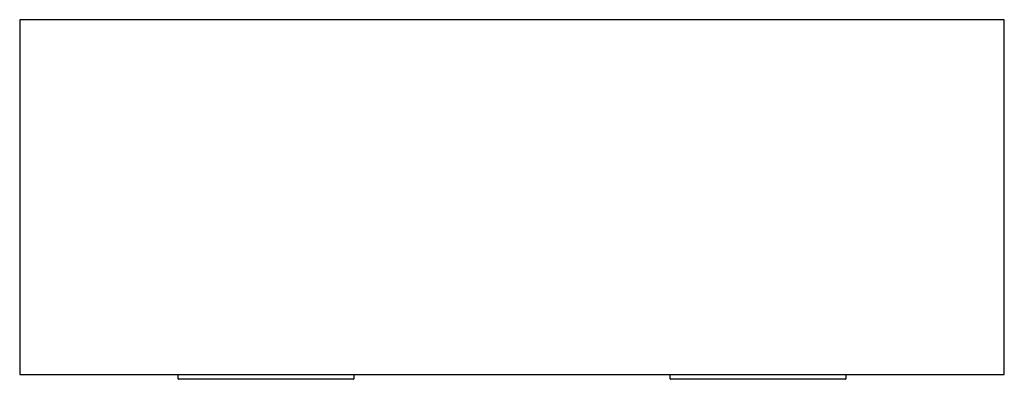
# Model space of a CAD drawing. Header units: millimetres. Extents: x 3434.5 to 3435.9, y 1852.09 to 1852.6.
import ezdxf

# ---------------------------------------------------------------- set-up
doc = ezdxf.new("R2010")
doc.units = ezdxf.units.MM
doc.layers.add('SANINDUSA', color=3, linetype='Continuous')

msp = doc.modelspace()

# ---------------------------------------------------------------- linework, layer by layer
at = {"layer": 'SANINDUSA'}
for p, q in [((3435.8965, 1852.6016), (3434.4965, 1852.6016)), ((3434.4965, 1852.6016), (3434.4965, 1852.0976)), ((3435.8965, 1852.0976), (3435.8965, 1852.6016)), ((3434.4965, 1852.0976), (3435.8965, 1852.0976)), ((3434.7217, 1852.0911), (3434.7217, 1852.0976)), ((3434.9712, 1852.0906), (3434.7222, 1852.0906)), ((3434.9717, 1852.0976), (3434.9717, 1852.0911)), ((3435.4212, 1852.0911), (3435.4212, 1852.0976)), ((3435.6707, 1852.0906), (3435.4217, 1852.0906)), ((3435.6712, 1852.0976), (3435.6712, 1852.0911))]:
    msp.add_line(p, q, dxfattribs=at)
for centre, start, end in [((3434.7222, 1852.0911), 180, 270), ((3434.9712, 1852.0911), 270, 0), ((3435.4217, 1852.0911), 180, 270), ((3435.6707, 1852.0911), 270, 0)]:
    msp.add_arc(centre, 0.0005, start, end, dxfattribs=at)

doc.saveas('drawing.dxf')
